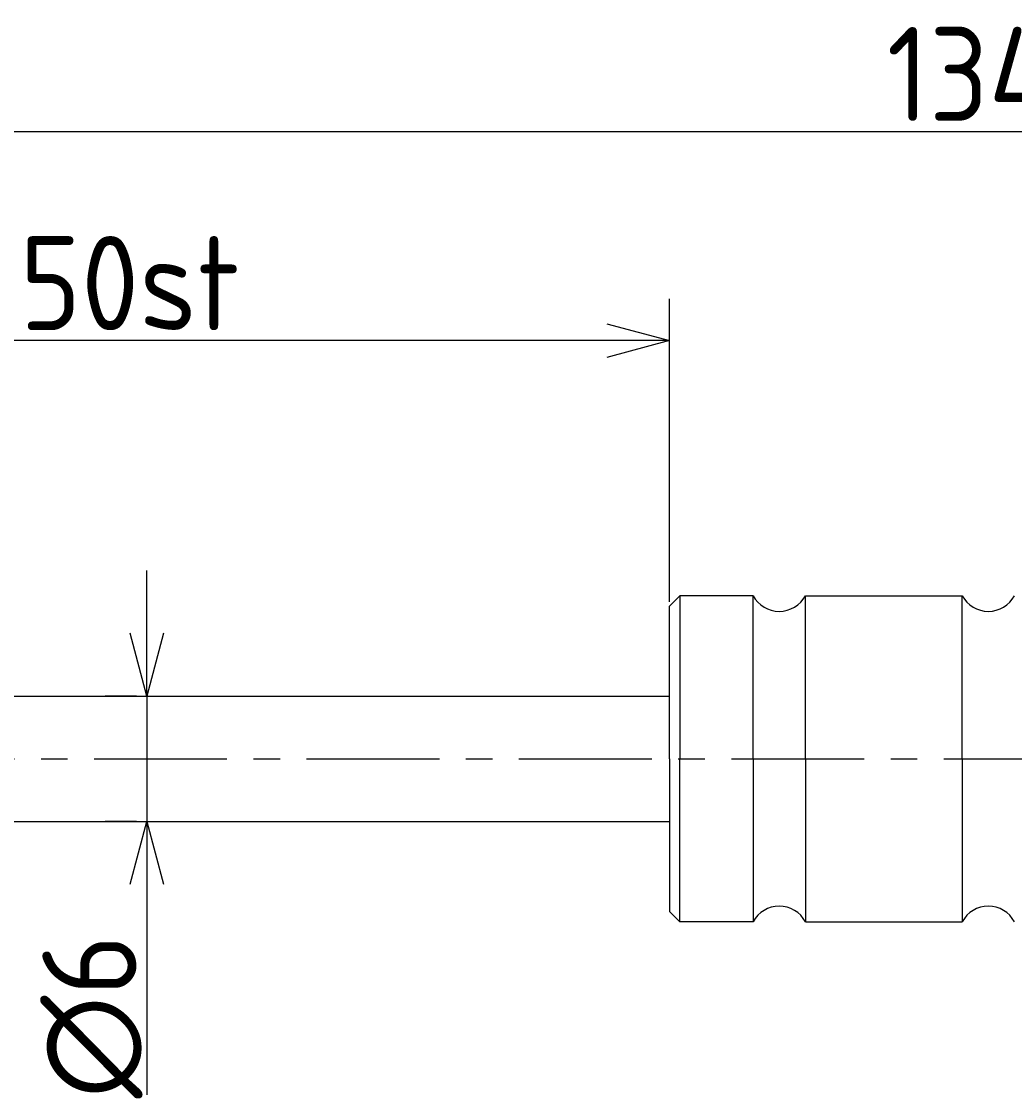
# Model space of a CAD drawing. Extents: x 85 to 262, y 149 to 210.
# Tile 2 of 3: x 126 to 174, y 159 to 210. Entities that reach past the tile are written whole.
import ezdxf

# ---------------------------------------------------------------- set-up
doc = ezdxf.new("R2010")
doc.units = 0
doc.header["$LTSCALE"] = 0.2
doc.linetypes.add('CENTER', pattern=[50.8, 31.75, -6.35, 6.35, -6.35])
doc.layers.get('0').update_dxf_attribs({"linetype": 'CONTINUOUS'})
doc.layers.get('DEFPOINTS').update_dxf_attribs({"linetype": 'CONTINUOUS'})
for name, color, linetype in [('18-0-CON', 3, 'CONTINUOUS'), ('18-2-CEN', 1, 'CENTER'), ('35-0-CON', 7, 'CONTINUOUS')]:
    doc.layers.add(name, color=color, linetype=linetype)
doc.styles.add('DIMENSION', font='isocp.shx', dxfattribs={"bigfont": 'bigfont.shx'})
doc.dimstyles.get("Standard").update_dxf_attribs({"dimtxt": 0.18, "dimasz": 0.18, "dimexe": 0.18, "dimexo": 0.0625, "dimgap": 0.09, "dimtad": 0, "dimtih": 1, "dimtoh": 1, "dimzin": 0, "dimcen": 0.09, "dimazin": 3, "dimtfac": 1, "dimtofl": 0, "dimtmove": 0, "dimatfit": 3})

# ---------------------------------------------------------------- blocks, each defined once
blk = doc.blocks.new('_OPEN30')
at = {"color": 0, "linetype": 'BYBLOCK'}
for p, q in [((-1, 0.268), (0, 0)), ((0, 0), (-1, -0.268)), ((0, 0), (-1, 0))]:
    blk.add_line(p, q, dxfattribs=at)
blk = doc.blocks.new('*U25')
at = {"layer": '18-0-CON', "color": 161, "style": 'DIMENSION'}
blk.add_text('50st', height=4.5, dxfattribs=at).set_placement((126.288, 195.5))
blk = doc.blocks.new('*D24')
at = {"layer": '18-0-CON', "color": 161}
for p, q in [((107.369, 178.5), (107.369, 197)), ((157.369, 182.5), (157.369, 197)), ((154.369, 195), (110.369, 195))]:
    blk.add_line(p, q, dxfattribs=at)
at = {"layer": 'DEFPOINTS', "color": 0}
for p in [(107.369, 195), (157.369, 182), (107.369, 178)]:
    blk.add_point(p, dxfattribs=at)
at = {"layer": '18-0-CON'}
blk.add_blockref('*U25', (0, 0), dxfattribs=at)
at = {"layer": '18-0-CON', "color": 161, "xscale": 3.00000000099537, "yscale": 3.00000000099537, "zscale": 3.00000000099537, "rotation": 180}
blk.add_blockref('_OPEN30', (107.369, 195), dxfattribs=at)
at = {"layer": '18-0-CON', "color": 161, "xscale": 3.00000000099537, "yscale": 3.00000000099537, "zscale": 3.00000000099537}
blk.add_blockref('_OPEN30', (157.369, 195), dxfattribs=at)
blk = doc.blocks.new('*U29')
at = {"layer": '18-0-CON', "color": 161, "style": 'DIMENSION'}
for s, height, p in [('±2', 2.7, (176.762, 207.3)), ('134', 4.5, (167.762, 205.5))]:
    blk.add_text(s, height=height, dxfattribs=at).set_placement(p)
blk = doc.blocks.new('*D28')
at = {"layer": '18-0-CON', "color": 161}
for p, q in [((107.369, 178.5), (107.369, 207)), ((241.369, 182.8), (241.369, 207)), ((110.369, 205), (238.369, 205))]:
    blk.add_line(p, q, dxfattribs=at)
at = {"layer": 'DEFPOINTS', "color": 0}
for p in [(241.369, 205), (241.369, 182.3), (107.369, 178)]:
    blk.add_point(p, dxfattribs=at)
at = {"layer": '18-0-CON'}
blk.add_blockref('*U29', (0, 0), dxfattribs=at)
at = {"layer": '18-0-CON', "color": 161, "xscale": 3.00000000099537, "yscale": 3.00000000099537, "zscale": 3.00000000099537, "rotation": 180}
blk.add_blockref('_OPEN30', (107.369, 205), dxfattribs=at)
at = {"layer": '18-0-CON', "color": 161, "xscale": 3.00000000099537, "yscale": 3.00000000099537, "zscale": 3.00000000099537}
blk.add_blockref('_OPEN30', (241.369, 205), dxfattribs=at)
blk = doc.blocks.new('*U35')
at = {"layer": '18-0-CON', "color": 161, "style": 'DIMENSION'}
blk.add_text('∅6', height=4.5, rotation=90, dxfattribs=at).set_placement((131.869, 158.752))
blk = doc.blocks.new('*D34')
at = {"layer": '18-0-CON', "color": 161}
for p, q in [((132.369, 181), (132.369, 184)), ((131.869, 178), (130.369, 178)), ((132.369, 178), (132.369, 172)), ((131.869, 172), (130.369, 172)), ((132.369, 169), (132.369, 158.927))]:
    blk.add_line(p, q, dxfattribs=at)
at = {"layer": 'DEFPOINTS', "color": 0}
for p in [(132.369, 178), (132.369, 172), (132.369, 172)]:
    blk.add_point(p, dxfattribs=at)
at = {"layer": '18-0-CON', "color": 161, "xscale": 3.00000000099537, "yscale": 3.00000000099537, "zscale": 3.00000000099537}
for p, rotation in [((132.369, 178), 270), ((132.369, 172), 90)]:
    blk.add_blockref('_OPEN30', p, dxfattribs=dict(at, rotation=rotation))
at = {"layer": '18-0-CON'}
blk.add_blockref('*U35', (0, 0), dxfattribs=at)

msp = doc.modelspace()

# ---------------------------------------------------------------- linework, layer by layer
at = {"layer": '18-2-CEN'}
msp.add_line((99.369, 175), (249.159, 175), dxfattribs=at)
at = {"layer": '35-0-CON'}
for p, q in [((157.869, 182.8), (157.369, 182.3)), ((161.369, 182.8), (157.869, 182.8)), ((157.869, 182.8), (157.869, 175)), ((161.369, 175), (161.369, 182.8)), ((163.869, 182.8), (171.369, 182.8)), ((163.869, 175), (163.869, 182.8)), ((171.369, 175), (171.369, 182.8)), ((157.369, 175), (157.369, 182.3)), ((107.369, 178), (157.369, 178)), ((157.369, 175), (157.369, 167.7)), ((157.869, 167.2), (157.869, 175)), ((161.369, 175), (161.369, 167.2)), ((163.869, 175), (163.869, 167.2)), ((171.369, 175), (171.369, 167.2)), ((107.369, 172), (157.369, 172)), ((157.869, 167.2), (157.369, 167.7)), ((161.369, 167.2), (157.869, 167.2)), ((163.869, 167.2), (171.369, 167.2))]:
    msp.add_line(p, q, dxfattribs=at)
for centre, start, end in [((162.619, 183.467), 208.0725, 331.9275), ((172.619, 183.467), 208.0725, 331.9275), ((162.619, 166.533), 28.0725, 151.9275), ((172.619, 166.533), 28.0725, 151.9275)]:
    msp.add_arc(centre, 1.417, start, end, dxfattribs=at)

# ---------------------------------------------------------------- dimensions: what is measured, and where the dimension line sits
at = {"layer": '18-0-CON'}
for base, p1, p2, override, picture, middle in [((241.369, 205), (107.369, 178), (241.369, 182.3), {"dimscale": 1, "dimgap": 0.5, "dimtol": 1, "dimlim": 0, "dimtp": 2, "dimtm": 2, "dimtolj": 2}, '*D28', (174.369, 207.75)), ((107.369, 195), (157.369, 182), (107.369, 178), {"dimscale": 1, "dimpost": 'st'}, '*D24', (132.369, 197.75))]:
    dim = msp.add_linear_dim(base=base, p1=p1, p2=p2, dimstyle='Standard', override=override, dxfattribs=at)
    dim.commit()
    dim.dimension.update_dxf_attribs({"geometry": picture, "text_midpoint": middle})
dim = msp.add_linear_dim(base=(132.369, 172), p1=(132.369, 178), p2=(132.369, 172), angle=90, dimstyle='Standard', override={"dimscale": 1, "dimpost": '%%c<>'}, dxfattribs=at)
dim.commit()
dim.dimension.update_dxf_attribs({"geometry": '*D34', "text_midpoint": (129.619, 162.463)})

doc.saveas('drawing.dxf')
